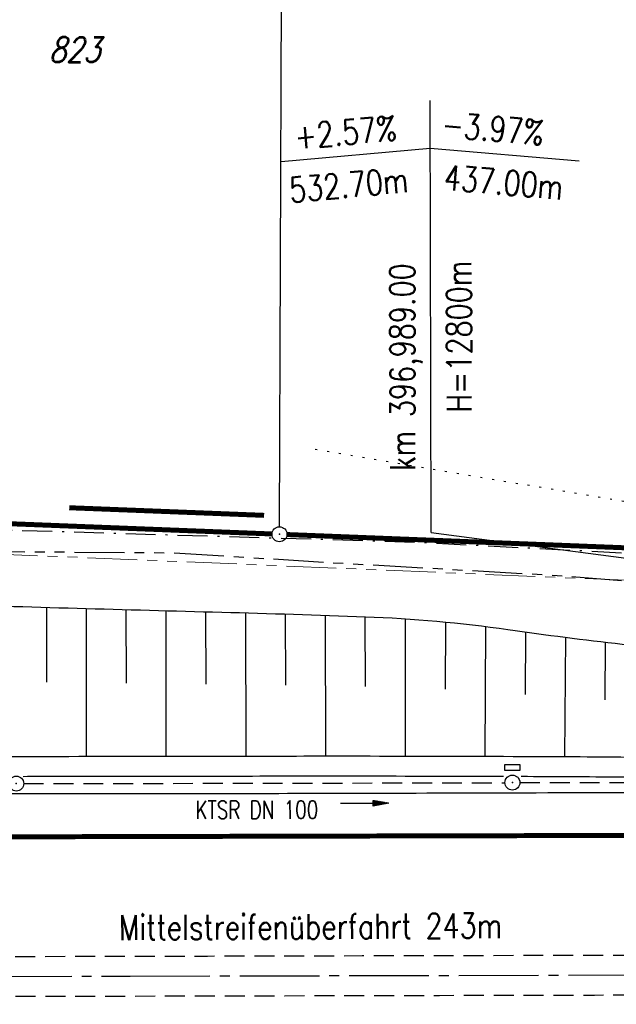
# Model space of a CAD drawing. Extents: x 0 to 1135, y 0 to 594.
# Tile 28 of 153: x 149 to 209, y 328 to 427. Entities that reach past the tile are written whole.
import ezdxf
from ezdxf.enums import TextEntityAlignment as Align

# ---------------------------------------------------------------- set-up
doc = ezdxf.new("R2010")
doc.units = 0
doc.header["$LTSCALE"] = 2
doc.header["$MEASUREMENT"] = 0
for name, pattern in [('ACHSE', [5.5, 4, -0.5, 0.5, -0.5]), ('AUSGEZOGEN', [0]), ('BAB-FM2', [2.6, 1.5, -0.5, 0.1, -0.5]), ('EinAusfädelung', [3.5, 2.5, -1]), ('GEMARKBAB', [3.7, 2, -0.5, 0.1, -0.5, 0.1, -0.5]), ('GESTRICH-X2', [1.5, 1, -0.5]), ('PHANTOMX2', [5, 2.5, -0.5, 0.5, -0.5, 0.5, -0.5]), ('PUNKTX2_STR', [0.6, 0.1, -0.5])]:
    doc.linetypes.add(name, pattern=pattern)
doc.layers.get('0').update_dxf_attribs({"color": 8, "linetype": 'AUSGEZOGEN'})
for name, color, linetype in [('ACHSETOP', 250, 'ACHSE'), ('BAB_FM', 8, 'BAB-FM2'), ('BOESCHG', 8, 'AUSGEZOGEN'), ('BW-SCHRIFT', 8, 'AUSGEZOGEN'), ('EINAUSF', 8, 'EinAusfädelung'), ('FBRTOP', 8, 'AUSGEZOGEN'), ('FLSTNR', 8, 'AUSGEZOGEN'), ('GEMARKGRZ', 8, 'GEMARKBAB'), ('GRENZL', 8, 'AUSGEZOGEN'), ('GRENZL-BAB', 7, 'AUSGEZOGEN'), ('GRENZP-BAB', 7, 'AUSGEZOGEN'), ('KANAL', 200, 'GESTRICH-X2'), ('Lichtwellenleiter COLT', 8, 'PHANTOMX2'), ('Lichtwellenleiter GLH', 8, 'PHANTOMX2'), ('MS-UEBERFAHRT', 8, 'GESTRICH-X2'), ('MULDE', 8, 'AUSGEZOGEN'), ('NUTZUNG', 8, 'PUNKTX2_STR'), ('NZ', 8, 'AUSGEZOGEN'), ('PFEIL', 200, 'CONTINUOUS'), ('SCHSYMBOL', 200, 'AUSGEZOGEN'), ('TEXTO', 200, 'CONTINUOUS')]:
    doc.layers.add(name, color=color, linetype=linetype)
doc.styles.add('ROMANS', font='romans.shx', dxfattribs={"width": 0.8})

# ---------------------------------------------------------------- blocks, each defined once
blk = doc.blocks.new('GST')
at = {"color": 0}
blk.add_circle((0, 0), 0.75, dxfattribs=at)
blk.add_point((0, 0), dxfattribs=at)
blk = doc.blocks.new('10')
blk.add_blockref('GST', (0, 0))
blk = doc.blocks.new('13')
blk.add_lwpolyline([(0.755, 1.218), (-0.748, 1.218), (-0.748, 1.801), (0.755, 1.801)], close=True)
at = {"rotation": 180}
blk.add_blockref('GST', (0, 0), dxfattribs=at)
blk = doc.blocks.new('PFEIL2')
at = {"color": 0}
for p, q in [((0.88, 0.002), (-2.401, -0.012)), ((0.881, -0.271), (0.879, 0.276)), ((0.879, 0.276), (2.429, 0.009)), ((0.911, 0.27), (0.879, 0.265)), ((0.965, 0.261), (0.879, 0.246)), ((1.019, 0.252), (0.879, 0.228)), ((1.073, 0.242), (0.879, 0.209)), ((1.127, 0.233), (0.879, 0.191)), ((1.181, 0.224), (0.879, 0.172)), ((1.235, 0.214), (0.879, 0.154)), ((1.289, 0.205), (0.879, 0.135)), ((1.343, 0.196), (0.879, 0.117)), ((1.397, 0.187), (0.879, 0.098)), ((1.451, 0.177), (0.879, 0.08)), ((1.505, 0.168), (0.879, 0.061)), ((1.559, 0.159), (0.88, 0.043)), ((1.613, 0.149), (0.88, 0.024)), ((1.668, 0.14), (0.88, 0.006)), ((1.722, 0.131), (0.88, -0.013)), ((1.776, 0.121), (0.88, -0.031)), ((1.83, 0.112), (0.88, -0.05)), ((1.884, 0.103), (0.88, -0.068)), ((1.938, 0.094), (0.88, -0.087)), ((1.992, 0.084), (0.88, -0.105)), ((2.046, 0.075), (0.88, -0.124)), ((2.1, 0.066), (0.88, -0.142)), ((2.154, 0.056), (0.88, -0.161)), ((2.208, 0.047), (0.88, -0.179)), ((2.262, 0.038), (0.881, -0.198)), ((2.316, 0.029), (0.881, -0.216)), ((2.37, 0.019), (0.881, -0.235)), ((2.424, 0.01), (0.881, -0.253)), ((2.429, 0.009), (0.881, -0.271))]:
    blk.add_line(p, q, dxfattribs=at)

msp = doc.modelspace()

# ---------------------------------------------------------------- linework, layer by layer
at = {"layer": 'ACHSETOP'}
msp.add_lwpolyline([(25, 330.956), (159.858, 331.26), (434.858, 331.882), (684.857, 332.446), (859.856, 332.841), (950, 333.044)], dxfattribs=at)
msp.add_lwpolyline([(25, 330.956), (159.858, 331.26), (434.858, 331.882), (684.857, 332.446), (859.856, 332.841), (950, 333.044)], dxfattribs=at)
at = {"layer": 'BAB_FM', "flags": 128}
msp.add_lwpolyline([(25, 365.806), (38.613, 367.062), (88.589, 375.449), (138.461, 376.285), (188.596, 374.799), (238.602, 372.211), (268.568, 373.689), (268.768, 311.064), (271.355, 311.036)], dxfattribs=at)
msp.add_lwpolyline([(25, 365.806), (38.613, 367.062), (88.589, 375.449), (138.461, 376.285), (188.596, 374.799), (238.602, 372.211), (268.568, 373.689), (268.768, 311.064), (271.355, 311.036)], dxfattribs=at)
at = {"layer": 'BOESCHG'}
for p, q in [((151.455, 368.256), (151.458, 360.763)), ((151.455, 368.256), (151.458, 360.763)), ((155.453, 368.14), (155.461, 353.272)), ((155.453, 368.14), (155.461, 353.272)), ((159.448, 368.028), (159.454, 360.651)), ((159.448, 368.028), (159.454, 360.651)), ((163.444, 367.918), (163.461, 353.279)), ((163.444, 367.918), (163.461, 353.279)), ((167.439, 367.811), (167.45, 360.548)), ((167.439, 367.811), (167.45, 360.548)), ((171.435, 367.705), (171.461, 353.291)), ((171.435, 367.705), (171.461, 353.291)), ((175.43, 367.588), (175.445, 360.443)), ((175.43, 367.588), (175.445, 360.443)), ((179.426, 367.458), (179.461, 353.308)), ((179.426, 367.458), (179.461, 353.308)), ((183.434, 367.316), (183.447, 360.317)), ((183.434, 367.316), (183.447, 360.317)), ((187.471, 367.107), (187.461, 353.32)), ((187.471, 367.107), (187.461, 353.32)), ((191.508, 366.779), (191.484, 360.045)), ((191.508, 366.779), (191.484, 360.045)), ((195.541, 366.33), (195.46, 353.292)), ((195.541, 366.33), (195.46, 353.292)), ((199.55, 365.779), (199.505, 359.521)), ((199.55, 365.779), (199.505, 359.521)), ((203.547, 365.25), (203.46, 353.235)), ((203.547, 365.25), (203.46, 353.235)), ((207.543, 364.767), (207.502, 358.987)), ((207.543, 364.767), (207.502, 358.987))]:
    msp.add_line(p, q, dxfattribs=at)
msp.add_lwpolyline([(25, 359.902, -0.01315), (37.579, 361.14, 0.016897), (69.123, 364.483, 0.034574), (89.44, 368.781, -0.072469), (99.3, 370.1, -0.009084), (112.066, 369.717, 0.004147), (140.022, 368.604, 0.001379), (169.054, 367.769, -0.002775), (183.476, 367.314, -0.026314), (197.788, 366.027, 0.016345), (220.774, 363.497, 0.011575), (254.634, 361.673, 0.02208), (272.415, 361.913, 0.002185), (283.14, 362.579, 0.000836), (311.176, 364.49, 0.001514), (323.961, 365.422, 0.006535), (326.919, 365.686, 0.144645), (332.325, 367.903, -0.052568), (345.61, 376.446, -0.012932), (348.514, 377.816, -0.007678), (353.497, 379.919)], format="xyb", dxfattribs=at)
msp.add_lwpolyline([(25, 359.902, -0.01315), (37.579, 361.14, 0.016897), (69.123, 364.483, 0.034574), (89.44, 368.781, -0.072469), (99.3, 370.1, -0.009084), (112.066, 369.717, 0.004147), (140.022, 368.604, 0.001379), (169.054, 367.769, -0.002775), (183.476, 367.314, -0.026314), (197.788, 366.027, 0.016345), (220.774, 363.497, 0.011575), (254.634, 361.673, 0.02208), (272.415, 361.913, 0.002185), (283.14, 362.579, 0.000836), (311.176, 364.49, 0.001514), (323.961, 365.422, 0.006535), (326.919, 365.686, 0.144645), (332.325, 367.903, -0.052568), (345.61, 376.446, -0.012932), (348.514, 377.816, -0.007678), (353.497, 379.919)], format="xyb", dxfattribs=at)
at = {"layer": 'EINAUSF', "const_width": 0.5, "flags": 128}
msp.add_lwpolyline([(25, 344.956), (159.827, 345.26), (322.923, 345.629)], dxfattribs=at)
msp.add_lwpolyline([(25, 344.956), (159.827, 345.26), (322.923, 345.629)], dxfattribs=at)
at = {"layer": 'FBRTOP'}
msp.add_lwpolyline([(25, 348.09, 0.000064), (27.358, 348.098, -0.000154), (41.009, 348.138, -0.00071), (49.308, 348.149, 0.000942), (55.559, 348.16, 0.004701), (59.408, 348.21, 0.001479), (71.641, 348.52, 0.003199), (83.323, 348.926, -0.004067), (92.514, 349.23, -0.001567), (100.072, 349.394, -0.0027), (104.459, 349.452, -0.000775), (111.395, 349.495, -0.000609), (120.225, 349.526, -0.000487), (152.665, 349.567, 0.000558), (180.983, 349.608, 0.000056), (198.297, 349.654, -0.000026), (235.492, 349.755, -0.000211), (250.678, 349.789, 0.000187), (267.792, 349.826, 0.007534), (274.21, 349.94, 0.003716)], format="xyb", dxfattribs=at)
msp.add_lwpolyline([(25, 348.09, 0.000064), (27.358, 348.098, -0.000154), (41.009, 348.138, -0.00071), (49.308, 348.149, 0.000942), (55.559, 348.16, 0.004701), (59.408, 348.21, 0.001479), (71.641, 348.52, 0.003199), (83.323, 348.926, -0.004067), (92.514, 349.23, -0.001567), (100.072, 349.394, -0.0027), (104.459, 349.452, -0.000775), (111.395, 349.495, -0.000609), (120.225, 349.526, -0.000487), (152.665, 349.567, 0.000558), (180.983, 349.608, 0.000056), (198.297, 349.654, -0.000026), (235.492, 349.755, -0.000211), (250.678, 349.789, 0.000187), (267.792, 349.826, 0.007534), (274.21, 349.94, 0.003716)], format="xyb", dxfattribs=at)
at = {"layer": 'GEMARKGRZ', "const_width": 0.5, "flags": 128}
msp.add_lwpolyline([(173.313, 377.481), (153.75, 378.245)], dxfattribs=at)
msp.add_lwpolyline([(173.313, 377.481), (153.75, 378.245)], dxfattribs=at)
at = {"layer": 'GRENZL'}
msp.add_line((174.857, 376.335), (175.334, 494.765), dxfattribs=at)
msp.add_line((174.857, 376.335), (175.334, 494.765), dxfattribs=at)
at = {"layer": 'GRENZL-BAB', "const_width": 0.5, "flags": 128}
for points in [[(174.104, 375.614), (135.506, 377.121)], [(174.104, 375.614), (135.506, 377.121)], [(215.637, 373.987), (175.603, 375.556)], [(215.637, 373.987), (175.603, 375.556)]]:
    msp.add_lwpolyline(points, dxfattribs=at)
at = {"layer": 'KANAL'}
for p, q in [((149.17, 350.566), (197.474, 350.66)), ((198.989, 350.666), (248.152, 350.796))]:
    msp.add_line(p, q, dxfattribs=at)
at = {"layer": 'Lichtwellenleiter COLT', "lineweight": 0, "flags": 128}
msp.add_lwpolyline([(591.673, 456.754), (589.45, 456.664), (582.968, 456.481), (522.155, 463.025), (477.197, 462.371), (434.669, 456.696), (377.971, 421.892), (348.297, 393.83), (332.828, 379.187), (316.623, 373.243), (279.52, 369.647), (239.217, 369.191), (216.492, 370.687), (142.633, 373.768), (119.264, 373.648), (87.756, 373.46), (25, 363.52)], dxfattribs=at)
msp.add_lwpolyline([(591.673, 456.754), (589.45, 456.664), (582.968, 456.481), (522.155, 463.025), (477.197, 462.371), (434.669, 456.696), (377.971, 421.892), (348.297, 393.83), (332.828, 379.187), (316.623, 373.243), (279.52, 369.647), (239.217, 369.191), (216.492, 370.687), (142.633, 373.768), (119.264, 373.648), (87.756, 373.46), (25, 363.52)], dxfattribs=at)
at = {"layer": 'Lichtwellenleiter GLH', "flags": 128}
msp.add_lwpolyline([(25, 363.428), (40.707, 365.928), (60.104, 369.02), (83.081, 372.351), (100.381, 373.312), (121.046, 373.596), (142.528, 373.806), (146.206, 373.857), (164.296, 373.725), (180.085, 372.742), (201.876, 371.507), (222.361, 369.98), (239.073, 369.278), (241.679, 369.002), (264.476, 368.809), (289.284, 369.976), (305.533, 371.913), (320.401, 374.506), (332.734, 379.123), (340.679, 385.371), (377.063, 421.293), (389.346, 431.212), (406.18, 443.542), (414.446, 449.334), (420.614, 452.813), (440.044, 458.475), (459.739, 460.94), (482.407, 462.54), (499.832, 462.79), (521.861, 463.102), (534.327, 462.664), (544.169, 462.769), (586.824, 456.296)], dxfattribs=at)
msp.add_lwpolyline([(25, 363.428), (40.707, 365.928), (60.104, 369.02), (83.081, 372.351), (100.381, 373.312), (121.046, 373.596), (142.528, 373.806), (146.206, 373.857), (164.296, 373.725), (180.085, 372.742), (201.876, 371.507), (222.361, 369.98), (239.073, 369.278), (241.679, 369.002), (264.476, 368.809), (289.284, 369.976), (305.533, 371.913), (320.401, 374.506), (332.734, 379.123), (340.679, 385.371), (377.063, 421.293), (389.346, 431.212), (406.18, 443.542), (414.446, 449.334), (420.614, 452.813), (440.044, 458.475), (459.739, 460.94), (482.407, 462.54), (499.832, 462.79), (521.861, 463.102), (534.327, 462.664), (544.169, 462.769), (586.824, 456.296)], dxfattribs=at)
at = {"layer": 'MS-UEBERFAHRT', "flags": 128}
for points in [[(40.338, 332.99), (159.854, 333.26, 0.000002), (284.041, 333.541, -0.000001)], [(40.338, 332.99), (159.854, 333.26, 0.000002), (284.041, 333.541, -0.000001)], [(40.363, 328.99), (159.863, 329.26, 0.000002), (284.133, 329.541, -0.000001)], [(40.363, 328.99), (159.863, 329.26, 0.000002), (284.133, 329.541, -0.000001)]]:
    msp.add_lwpolyline(points, format="xyb", dxfattribs=at)
at = {"layer": 'MULDE'}
for points in [[(278.97, 353.479, -0.003909), (255.714, 353.061, -0.004119), (233.64, 353.019, -0.000707), (209.102, 353.209, 0.001605), (198.297, 353.273, 0.000116), (182.992, 353.311, 0.000882), (180.973, 353.312, 0.000071), (169.189, 353.296, -0.000051), (152.664, 353.272, -0.00005), (129.599, 353.243, 0.000122)], [(278.97, 353.479, -0.003909), (255.714, 353.061, -0.004119), (233.64, 353.019, -0.000707), (209.102, 353.209, 0.001605), (198.297, 353.273, 0.000116), (182.992, 353.311, 0.000882), (180.973, 353.312, 0.000071), (169.189, 353.296, -0.000051), (152.664, 353.272, -0.00005), (129.599, 353.243, 0.000122)], [(197.352, 351.276, 0.000109), (182.993, 351.311, 0.000882), (180.979, 351.312, 0.000071), (169.197, 351.296, -0.000051), (152.665, 351.272, -0.000008), (149.123, 351.267, 0.000122)], [(197.352, 351.276, 0.000109), (182.993, 351.311, 0.000882), (180.979, 351.312, 0.000071), (169.197, 351.296, -0.000051), (152.665, 351.272, -0.000008), (149.123, 351.267, 0.000122)], [(247.921, 351.005, -0.002665), (233.643, 351.019, -0.000706), (209.087, 351.209, 0.00148), (199.122, 351.271, 0.000116)], [(247.921, 351.005, -0.002665), (233.643, 351.019, -0.000706), (209.087, 351.209, 0.00148), (199.122, 351.271, 0.000116)]]:
    msp.add_lwpolyline(points, format="xyb", dxfattribs=at)
at = {"layer": 'NUTZUNG'}
msp.add_line((268.576, 368.876), (178.242, 384.123), dxfattribs=at)
msp.add_line((268.576, 368.876), (178.242, 384.123), dxfattribs=at)
at = {"layer": 'NZ'}
for p, q in [((190.066, 375.753), (189.968, 419.081)), ((190.066, 375.753), (189.968, 419.081)), ((175.039, 412.982), (189.979, 414.323)), ((175.039, 412.982), (189.979, 414.323)), ((189.979, 414.323), (204.925, 413.049)), ((189.979, 414.323), (204.925, 413.049)), ((190.066, 375.753), (223.768, 371.345)), ((190.066, 375.753), (223.768, 371.345))]:
    msp.add_line(p, q, dxfattribs=at)

# ---------------------------------------------------------------- block references
at = {"layer": 'GRENZP-BAB'}
msp.add_blockref('GST', (174.854, 375.585), dxfattribs=at)
msp.add_blockref('GST', (174.854, 375.585), dxfattribs=at)
at = {"layer": 'PFEIL', "rotation": 0.1140595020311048}
msp.add_blockref('PFEIL2', (183.393, 348.587), dxfattribs=at)
at = {"layer": 'SCHSYMBOL', "rotation": 0.1293595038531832}
for name, p in [('13', (198.237, 350.675)), ('13', (198.237, 350.675)), ('10', (148.433, 350.576)), ('10', (148.433, 350.576))]:
    msp.add_blockref(name, p, dxfattribs=at)

# ---------------------------------------------------------------- texts
at = {"layer": 'BW-SCHRIFT', "style": 'ROMANS', "width": 0.8}
msp.add_text('Mittelstreifenüberfahrt 243m', height=2.5, rotation=0.30512, dxfattribs=at).set_placement((158.742, 334.876))
msp.add_text('Mittelstreifenüberfahrt 243m', height=2.5, rotation=0.30512, dxfattribs=at).set_placement((158.742, 334.876))
at = {"layer": 'FLSTNR', "style": 'ROMANS', "oblique": 15, "width": 0.8}
msp.add_text('823', height=2.5, dxfattribs=at).set_placement((151.726, 422.943))
msp.add_text('823', height=2.5, dxfattribs=at).set_placement((151.726, 422.943))
at = {"layer": 'NZ', "style": 'ROMANS', "width": 0.8}
for s, rotation, p in [('-3.97%%%', 355.12921, (191.04, 415.469)), ('-3.97%%%', 355.12921, (191.04, 415.469)), ('+2.57%%%', 5.12921, (176.471, 414.2)), ('+2.57%%%', 5.12921, (176.471, 414.2)), ('532.70m', 5.12921, (175.942, 408.853)), ('532.70m', 5.12921, (175.942, 408.853)), ('437.00m', 355.12921, (191.28, 410.158)), ('437.00m', 355.12921, (191.28, 410.158)), ('H=12800m', 90.12921, (194.144, 387.782)), ('H=12800m', 90.12921, (194.144, 387.782)), ('km 396,989.00', 90.12921, (188.47, 381.936)), ('km 396,989.00', 90.12921, (188.47, 381.936))]:
    msp.add_text(s, height=2.5, rotation=rotation, dxfattribs=at).set_placement(p)
at = {"layer": 'TEXTO', "style": 'ROMANS', "width": 0.75}
msp.add_text('KTSR DN 100', height=1.8, rotation=0.11406, dxfattribs=at).set_placement((172.586, 347.046), align=Align.CENTER)

doc.saveas('drawing.dxf')
